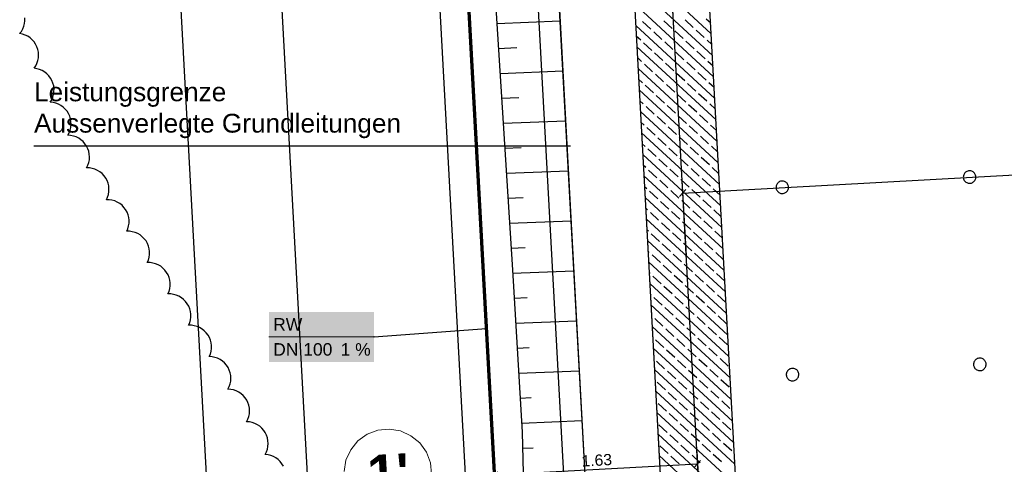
# Model space of a CAD drawing. Extents: x -779 to 790, y -208 to 633.
# Tile 66 of 232: x -417 to -259, y 188 to 259. Entities that reach past the tile are written whole.
import ezdxf
from ezdxf.lldxf.tags import DXFTag

# ---------------------------------------------------------------- set-up
doc = ezdxf.new("R2010")
doc.units = 0
doc.layers.get('0').update_dxf_attribs({"lineweight": 25})
for name, color, linetype, lineweight, true_color in [('01AFU Allgemein Bemaßung-A07F5V4RWF', 7, 'Continuous', 25, 0x848484), ('02 Raster Bemaßung', 7, 'Continuous', 25, 0x848484), ('02 Raster Gebäude-A07F5V4QWF', 7, 'Continuous', 25, 0x848484), ('20 Fundament-A07F5V4OWF', 7, 'Continuous', 25, 0x848484), ('20 Magerbeton Bohrungen', 7, 'Continuous', 25, 0x848484), ('30 Baugrubenplanung', 7, 'Continuous', 25, 0x848484), ('30 Baugrubenplanung - Bemaßung', 7, 'Continuous', 25, 0x848484), ('S_Mass', 150, 'Continuous', 25, 0x007fff), ('S_Regenwasser_Grundleitung', 7, 'Continuous', 70, 0x0080ff), ('X_Aenderungen', 6, 'Continuous', 25, 0xff00ff), ('X_Mass', 150, 'Continuous', 25, 0x007fff)]:
    doc.layers.add(name, color=color, linetype=linetype, lineweight=lineweight, true_color=true_color)
doc.layers.add('02 Raster Gebäude-A07F5V53WF', color=7, linetype='Continuous', lineweight=13)
doc.layers.add('X_Text', color=7, linetype='Continuous', lineweight=25)
doc.styles.get("Standard").update_dxf_attribs({"font": 'arial.ttf'})
tags = doc.linetypes.add('Raster-A07F5V4TWF', pattern=[0.2, 0.1, -0.05, 0, -0.05]).pattern_tags.tags
tags[10:11] = [DXFTag(74, 4), DXFTag(75, 0), DXFTag(340, '0'), DXFTag(46, 1.0), DXFTag(50, 0.0), DXFTag(44, 0.0), DXFTag(45, 0.0)]
tags[8:9] = [DXFTag(74, 4), DXFTag(75, 0), DXFTag(340, '0'), DXFTag(46, 1.0), DXFTag(50, 0.0), DXFTag(44, 0.0), DXFTag(45, 0.0)]
tags[6:7] = [DXFTag(74, 4), DXFTag(75, 0), DXFTag(340, '0'), DXFTag(46, 1.0), DXFTag(50, 0.0), DXFTag(44, 0.0), DXFTag(45, 0.0)]
tags[4:5] = [DXFTag(74, 4), DXFTag(75, 0), DXFTag(340, '0'), DXFTag(46, 1.0), DXFTag(50, 0.0), DXFTag(44, 0.0), DXFTag(45, 0.0)]
tags = doc.linetypes.add('Raster-A07F5V57WF', pattern=[0.2, 0.1, -0.05, 0, -0.05]).pattern_tags.tags
tags[10:11] = [DXFTag(74, 4), DXFTag(75, 0), DXFTag(340, '0'), DXFTag(46, 1.0), DXFTag(50, 0.0), DXFTag(44, 0.0), DXFTag(45, 0.0)]
tags[8:9] = [DXFTag(74, 4), DXFTag(75, 0), DXFTag(340, '0'), DXFTag(46, 1.0), DXFTag(50, 0.0), DXFTag(44, 0.0), DXFTag(45, 0.0)]
tags[6:7] = [DXFTag(74, 4), DXFTag(75, 0), DXFTag(340, '0'), DXFTag(46, 1.0), DXFTag(50, 0.0), DXFTag(44, 0.0), DXFTag(45, 0.0)]
tags[4:5] = [DXFTag(74, 4), DXFTag(75, 0), DXFTag(340, '0'), DXFTag(46, 1.0), DXFTag(50, 0.0), DXFTag(44, 0.0), DXFTag(45, 0.0)]

# ---------------------------------------------------------------- blocks, each defined once
blk = doc.blocks.new('Referenz-A07F5V4VWF', base_point=(-401.42, -176.34))
at = {"color": 0, "linetype": 'ByBlock', "lineweight": -2, "ltscale": 12.5}
for p, q in [((-299.51, 132.54), (-313.67, 391.22)), ((-299.95, 140.53), (-313.67, 391.22)), ((-325.65, 390.56), (-312.28, 146.17)), ((-343.27, 300.95), (-338.1, 218.79)), ((-338.1, 218.79), (-336.57, 192.82)), ((-336.57, 192.82), (-334.48, 117.6))]:
    blk.add_line(p, q, dxfattribs=at)
at = {"layer": '01AFU Allgemein Bemaßung-A07F5V4RWF', "color": 0, "lineweight": -2}
blk.add_line((-342.32, 125.83), (-357.37, 400.85), dxfattribs=at)
at = {"layer": '02 Raster Bemaßung', "color": 0, "lineweight": -2}
blk.add_line((-341.39, 395.71), (-327.78, 147.06), dxfattribs=at)
at = {"layer": '02 Raster Gebäude-A07F5V4QWF', "color": 0, "linetype": 'Raster-A07F5V4TWF', "lineweight": -2, "ltscale": 187.5}
blk.add_line((-327.56, 535.33), (-302.34, 74.48), dxfattribs=at)
at = {"layer": '20 Fundament-A07F5V4OWF', "color": 0, "lineweight": -2}
for p, q in [((-299.95, 140.53), (-313.67, 391.22)), ((-325.65, 390.56), (-311.26, 127.53)), ((-306.29, 256.51), (-318.95, 268.18)), ((-306.11, 253.07), (-318.76, 264.75)), ((-305.92, 249.64), (-318.58, 261.31)), ((-315.95, 257.26), (-317.28, 258.48)), ((-312.56, 257.39), (-313.89, 258.62)), ((-309.17, 257.53), (-310.49, 258.75)), ((-306.39, 258.23), (-307.1, 258.89)), ((-305.73, 246.2), (-318.39, 257.87)), ((-314.19, 255.63), (-315.51, 256.85)), ((-310.8, 255.77), (-312.12, 256.99)), ((-307.41, 255.91), (-308.73, 257.13)), ((-317.58, 255.49), (-318.29, 256.15)), ((-312.43, 254), (-313.75, 255.22)), ((-309.03, 254.14), (-310.36, 255.36)), ((-306.2, 254.79), (-306.97, 255.5)), ((-305.54, 242.76), (-318.2, 254.43)), ((-315.82, 253.87), (-317.14, 255.09)), ((-310.66, 252.38), (-311.98, 253.6)), ((-307.27, 252.51), (-308.59, 253.73)), ((-317.44, 252.1), (-318.11, 252.71)), ((-314.05, 252.24), (-315.38, 253.46)), ((-306.01, 251.35), (-306.83, 252.11)), ((-305.35, 239.32), (-318.01, 250.99)), ((-315.68, 250.47), (-317, 251.69)), ((-312.29, 250.61), (-313.61, 251.83)), ((-308.9, 250.75), (-310.22, 251.97)), ((-317.31, 248.71), (-317.92, 249.27)), ((-313.92, 248.85), (-315.24, 250.07)), ((-310.52, 248.98), (-311.85, 250.2)), ((-307.13, 249.12), (-308.46, 250.34)), ((-305.17, 235.88), (-317.82, 247.55)), ((-315.54, 247.08), (-316.87, 248.3)), ((-312.15, 247.22), (-313.47, 248.44)), ((-308.76, 247.36), (-310.08, 248.58)), ((-305.82, 247.92), (-306.69, 248.71)), ((-317.17, 245.32), (-317.73, 245.83)), ((-313.78, 245.45), (-315.1, 246.68)), ((-310.39, 245.59), (-311.71, 246.81)), ((-306.99, 245.73), (-308.32, 246.95)), ((-315.41, 243.69), (-316.73, 244.91)), ((-312.01, 243.83), (-313.34, 245.05)), ((-308.62, 243.97), (-309.95, 245.19)), ((-305.64, 244.48), (-306.55, 245.32)), ((-304.98, 232.44), (-317.64, 244.12)), ((-313.64, 242.06), (-314.96, 243.28)), ((-310.25, 242.2), (-311.57, 243.42)), ((-306.86, 242.34), (-308.18, 243.56)), ((-317.03, 241.93), (-317.54, 242.4)), ((-315.27, 240.3), (-316.59, 241.52)), ((-311.88, 240.44), (-313.2, 241.66)), ((-308.48, 240.57), (-309.81, 241.79)), ((-305.45, 241.04), (-306.42, 241.93)), ((-304.79, 229), (-317.45, 240.68)), ((-313.5, 238.67), (-314.83, 239.89)), ((-310.11, 238.81), (-311.43, 240.03)), ((-306.72, 238.95), (-308.04, 240.17)), ((-316.89, 238.53), (-317.35, 238.96)), ((-315.13, 236.91), (-316.45, 238.13)), ((-311.74, 237.04), (-313.06, 238.26)), ((-308.35, 237.18), (-309.67, 238.4)), ((-305.26, 237.6), (-306.28, 238.54)), ((-304.6, 225.57), (-317.26, 237.24)), ((-313.37, 235.28), (-314.69, 236.5)), ((-309.97, 235.42), (-311.3, 236.64)), ((-306.58, 235.55), (-307.91, 236.77)), ((-316.76, 235.14), (-317.17, 235.52)), ((-314.99, 233.52), (-316.32, 234.74)), ((-311.6, 233.65), (-312.92, 234.87)), ((-308.21, 233.79), (-309.53, 235.01)), ((-305.07, 234.16), (-306.14, 235.15)), ((-304.41, 222.13), (-317.07, 233.8)), ((-313.23, 231.89), (-314.55, 233.11)), ((-309.84, 232.03), (-311.16, 233.25)), ((-306.44, 232.16), (-307.77, 233.38)), ((-316.62, 231.75), (-316.98, 232.08)), ((-308.07, 230.4), (-309.4, 231.62)), ((-304.88, 230.72), (-306, 231.76)), ((-304.23, 218.69), (-316.88, 230.36)), ((-314.86, 230.12), (-316.18, 231.34)), ((-311.46, 230.26), (-312.79, 231.48)), ((-306.31, 228.77), (-307.63, 229.99)), ((-316.48, 228.36), (-316.79, 228.64)), ((-313.09, 228.5), (-314.41, 229.72)), ((-309.7, 228.63), (-311.02, 229.85)), ((-304.04, 215.25), (-316.7, 226.92)), ((-314.72, 226.73), (-316.04, 227.95)), ((-311.33, 226.87), (-312.65, 228.09)), ((-307.93, 227.01), (-309.26, 228.23)), ((-304.7, 227.28), (-305.87, 228.36)), ((-312.95, 225.1), (-314.28, 226.32)), ((-309.56, 225.24), (-310.89, 226.46)), ((-306.17, 225.38), (-307.49, 226.6)), ((-316.35, 224.97), (-316.6, 225.2)), ((-314.58, 223.34), (-315.9, 224.56)), ((-311.19, 223.48), (-312.51, 224.7)), ((-307.8, 223.61), (-309.12, 224.83)), ((-304.51, 223.85), (-305.73, 224.97)), ((-303.85, 211.81), (-316.51, 223.48)), ((-312.82, 221.71), (-314.14, 222.93)), ((-309.42, 221.85), (-310.75, 223.07)), ((-306.03, 221.99), (-307.36, 223.21)), ((-316.21, 221.58), (-316.41, 221.76)), ((-314.44, 219.95), (-315.77, 221.17)), ((-311.05, 220.09), (-312.37, 221.31)), ((-307.66, 220.22), (-308.98, 221.44)), ((-304.32, 220.41), (-305.59, 221.58)), ((-303.66, 208.37), (-316.32, 220.05)), ((-312.68, 218.32), (-314, 219.54)), ((-309.29, 218.46), (-310.61, 219.68)), ((-305.9, 218.6), (-307.22, 219.82)), ((-316.07, 218.18), (-316.22, 218.33)), ((-314.31, 216.56), (-315.63, 217.78)), ((-310.91, 216.69), (-312.24, 217.91)), ((-307.52, 216.83), (-308.85, 218.05)), ((-304.13, 216.97), (-305.45, 218.19)), ((-303.47, 204.93), (-316.13, 216.61)), ((-312.54, 214.93), (-313.86, 216.15)), ((-309.15, 215.07), (-310.47, 216.29)), ((-305.76, 215.2), (-307.08, 216.42)), ((-315.93, 214.79), (-316.04, 214.89)), ((-314.17, 213.16), (-315.49, 214.38)), ((-310.78, 213.3), (-312.1, 214.52)), ((-307.38, 213.44), (-308.71, 214.66)), ((-303.99, 213.58), (-305.32, 214.8)), ((-303.28, 201.5), (-315.94, 213.17)), ((-312.4, 211.54), (-313.73, 212.76)), ((-309.01, 211.67), (-310.34, 212.9)), ((-305.62, 211.81), (-306.94, 213.03)), ((-315.8, 211.4), (-315.85, 211.45)), ((-310.64, 209.91), (-311.96, 211.13)), ((-307.25, 210.05), (-308.57, 211.27)), ((-303.86, 210.18), (-305.18, 211.41)), ((-303.1, 198.06), (-315.75, 209.73)), ((-314.03, 209.77), (-315.35, 210.99)), ((-308.87, 208.28), (-310.2, 209.5)), ((-305.48, 208.42), (-306.81, 209.64)), ((-315.66, 208.01), (-315.66, 208.01)), ((-312.27, 208.15), (-313.59, 209.37)), ((-303.72, 206.79), (-305.04, 208.01)), ((-313.89, 206.38), (-315.22, 207.6)), ((-310.5, 206.52), (-311.83, 207.74)), ((-307.11, 206.66), (-308.43, 207.88)), ((-302.91, 194.62), (-315.57, 206.29)), ((-312.13, 204.75), (-313.45, 205.97)), ((-308.74, 204.89), (-310.06, 206.11)), ((-305.35, 205.03), (-306.67, 206.25)), ((-313.76, 202.99), (-315.08, 204.21)), ((-310.36, 203.13), (-311.69, 204.35)), ((-306.97, 203.26), (-308.3, 204.48)), ((-303.58, 203.4), (-304.9, 204.62)), ((-302.72, 191.18), (-315.38, 202.85)), ((-311.99, 201.36), (-313.32, 202.58)), ((-308.6, 201.5), (-309.92, 202.72)), ((-305.21, 201.64), (-306.53, 202.86)), ((-313.62, 199.6), (-314.94, 200.82)), ((-310.23, 199.73), (-311.55, 200.96)), ((-306.84, 199.87), (-308.16, 201.09)), ((-303.44, 200.01), (-304.77, 201.23)), ((-302.53, 187.74), (-315.19, 199.41)), ((-311.85, 197.97), (-313.18, 199.19)), ((-308.46, 198.11), (-309.79, 199.33)), ((-305.07, 198.25), (-306.39, 199.47)), ((-313.48, 196.21), (-314.8, 197.43)), ((-310.09, 196.34), (-311.41, 197.56)), ((-306.7, 196.48), (-308.02, 197.7)), ((-303.31, 196.62), (-304.63, 197.84)), ((-302.34, 184.3), (-315, 195.98)), ((-311.72, 194.58), (-313.04, 195.8)), ((-308.33, 194.72), (-309.65, 195.94)), ((-304.93, 194.85), (-306.26, 196.07)), ((-313.34, 192.81), (-314.67, 194.03)), ((-309.95, 192.95), (-311.28, 194.17)), ((-306.56, 193.09), (-307.88, 194.31)), ((-303.17, 193.23), (-304.49, 194.45)), ((-302.16, 180.86), (-314.81, 192.54)), ((-311.58, 191.19), (-312.9, 192.41)), ((-308.19, 191.32), (-309.51, 192.54)), ((-304.8, 191.46), (-306.12, 192.68)), ((-313.21, 189.42), (-314.53, 190.64)), ((-309.81, 189.56), (-311.14, 190.78)), ((-306.42, 189.7), (-307.75, 190.92)), ((-303.03, 189.83), (-304.35, 191.05)), ((-301.97, 177.43), (-314.63, 189.1)), ((-311.44, 187.79), (-312.77, 189.02)), ((-308.05, 187.93), (-309.37, 189.15)), ((-304.66, 188.07), (-305.98, 189.29))]:
    blk.add_line(p, q, dxfattribs=at)
at = {"layer": '20 Magerbeton Bohrungen', "color": 0, "lineweight": -2}
for p, q in [((-265.97, 233.71), (-265.98, 233.58)), ((-265.98, 233.58), (-265.96, 233.45)), ((-265.95, 233.84), (-265.97, 233.71)), ((-265.96, 233.45), (-265.93, 233.33)), ((-265.92, 233.97), (-265.95, 233.84)), ((-265.93, 233.33), (-265.89, 233.2)), ((-265.86, 234.09), (-265.92, 233.97)), ((-265.89, 233.2), (-265.82, 233.09)), ((-265.8, 234.2), (-265.86, 234.09)), ((-265.71, 234.3), (-265.8, 234.2)), ((-265.62, 234.39), (-265.71, 234.3)), ((-265.51, 234.47), (-265.62, 234.39)), ((-265.4, 234.53), (-265.51, 234.47)), ((-265.28, 234.58), (-265.4, 234.53)), ((-265.15, 234.61), (-265.28, 234.58)), ((-265.02, 234.62), (-265.15, 234.61)), ((-264.89, 234.62), (-265.02, 234.62)), ((-264.76, 234.6), (-264.89, 234.62)), ((-264.63, 234.56), (-264.76, 234.6)), ((-264.51, 234.51), (-264.63, 234.56)), ((-264.4, 234.44), (-264.51, 234.51)), ((-264.3, 234.36), (-264.4, 234.44)), ((-264.21, 234.26), (-264.3, 234.36)), ((-264.13, 234.16), (-264.21, 234.26)), ((-264.16, 233.05), (-264.09, 233.16)), ((-264.07, 234.04), (-264.13, 234.16)), ((-264.09, 233.16), (-264.04, 233.28)), ((-264.02, 233.92), (-264.07, 234.04)), ((-264.04, 233.28), (-264, 233.4)), ((-263.99, 233.79), (-264.02, 233.92)), ((-264, 233.4), (-263.98, 233.53)), ((-263.98, 233.66), (-263.99, 233.79)), ((-263.98, 233.53), (-263.98, 233.66)), ((-295.93, 232.07), (-295.94, 231.94)), ((-295.94, 231.94), (-295.92, 231.81)), ((-295.91, 232.2), (-295.93, 232.07)), ((-295.92, 231.81), (-295.89, 231.69)), ((-295.88, 232.33), (-295.91, 232.2)), ((-295.89, 231.69), (-295.85, 231.56)), ((-295.82, 232.45), (-295.88, 232.33)), ((-295.85, 231.56), (-295.78, 231.45)), ((-295.76, 232.56), (-295.82, 232.45)), ((-295.67, 232.66), (-295.76, 232.56)), ((-295.58, 232.75), (-295.67, 232.66)), ((-295.47, 232.83), (-295.58, 232.75)), ((-295.36, 232.89), (-295.47, 232.83)), ((-295.24, 232.94), (-295.36, 232.89)), ((-295.11, 232.97), (-295.24, 232.94)), ((-294.98, 232.98), (-295.11, 232.97)), ((-294.85, 232.98), (-294.98, 232.98)), ((-294.72, 232.96), (-294.85, 232.98)), ((-294.59, 232.92), (-294.72, 232.96)), ((-294.47, 232.87), (-294.59, 232.92)), ((-294.36, 232.8), (-294.47, 232.87)), ((-294.26, 232.72), (-294.36, 232.8)), ((-294.17, 232.63), (-294.26, 232.72)), ((-294.09, 232.52), (-294.17, 232.63)), ((-294.03, 232.4), (-294.09, 232.52)), ((-294.05, 231.52), (-294, 231.64)), ((-293.98, 232.28), (-294.03, 232.4)), ((-294, 231.64), (-293.96, 231.77)), ((-293.95, 232.16), (-293.98, 232.28)), ((-293.96, 231.77), (-293.94, 231.89)), ((-293.94, 232.03), (-293.95, 232.16)), ((-293.94, 231.89), (-293.94, 232.03)), ((-265.82, 233.09), (-265.75, 232.98)), ((-265.75, 232.98), (-265.66, 232.89)), ((-265.66, 232.89), (-265.55, 232.81)), ((-265.55, 232.81), (-265.44, 232.74)), ((-265.44, 232.74), (-265.32, 232.69)), ((-265.32, 232.69), (-265.2, 232.65)), ((-265.2, 232.65), (-265.07, 232.63)), ((-265.07, 232.63), (-264.94, 232.62)), ((-264.94, 232.62), (-264.81, 232.64)), ((-264.81, 232.64), (-264.68, 232.67)), ((-264.68, 232.67), (-264.56, 232.72)), ((-264.56, 232.72), (-264.44, 232.78)), ((-264.44, 232.78), (-264.34, 232.86)), ((-264.34, 232.86), (-264.24, 232.95)), ((-264.24, 232.95), (-264.16, 233.05)), ((-295.78, 231.45), (-295.71, 231.34)), ((-295.71, 231.34), (-295.62, 231.25)), ((-295.62, 231.25), (-295.51, 231.17)), ((-295.51, 231.17), (-295.4, 231.1)), ((-295.4, 231.1), (-295.28, 231.05)), ((-295.28, 231.05), (-295.16, 231.01)), ((-295.16, 231.01), (-295.03, 230.99)), ((-295.03, 230.99), (-294.9, 230.99)), ((-294.9, 230.99), (-294.77, 231)), ((-294.77, 231), (-294.64, 231.03)), ((-294.64, 231.03), (-294.52, 231.08)), ((-294.52, 231.08), (-294.4, 231.14)), ((-294.4, 231.14), (-294.3, 231.22)), ((-294.3, 231.22), (-294.2, 231.31)), ((-294.2, 231.31), (-294.12, 231.41)), ((-294.12, 231.41), (-294.05, 231.52)), ((-264.32, 203.9), (-264.34, 203.77)), ((-264.34, 203.77), (-264.34, 203.64)), ((-264.34, 203.64), (-264.33, 203.51)), ((-264.33, 203.51), (-264.29, 203.38)), ((-264.28, 204.02), (-264.32, 203.9)), ((-264.29, 203.38), (-264.25, 203.26)), ((-264.23, 204.14), (-264.28, 204.02)), ((-264.25, 203.26), (-264.19, 203.14)), ((-264.16, 204.26), (-264.23, 204.14)), ((-264.08, 204.36), (-264.16, 204.26)), ((-263.98, 204.45), (-264.08, 204.36)), ((-263.87, 204.52), (-263.98, 204.45)), ((-263.76, 204.59), (-263.87, 204.52)), ((-263.64, 204.63), (-263.76, 204.59)), ((-263.51, 204.66), (-263.64, 204.63)), ((-263.38, 204.68), (-263.51, 204.66)), ((-263.25, 204.68), (-263.38, 204.68)), ((-263.12, 204.65), (-263.25, 204.68)), ((-262.99, 204.62), (-263.12, 204.65)), ((-262.88, 204.56), (-262.99, 204.62)), ((-262.76, 204.5), (-262.88, 204.56)), ((-262.66, 204.41), (-262.76, 204.5)), ((-262.57, 204.32), (-262.66, 204.41)), ((-262.49, 204.21), (-262.57, 204.32)), ((-262.52, 203.1), (-262.45, 203.21)), ((-262.43, 204.1), (-262.49, 204.21)), ((-262.45, 203.21), (-262.4, 203.33)), ((-262.39, 203.98), (-262.43, 204.1)), ((-262.4, 203.33), (-262.36, 203.46)), ((-262.35, 203.85), (-262.39, 203.98)), ((-262.36, 203.46), (-262.34, 203.59)), ((-262.34, 203.72), (-262.35, 203.85)), ((-262.34, 203.59), (-262.34, 203.72)), ((-294.27, 202.26), (-294.3, 202.13)), ((-294.3, 202.13), (-294.3, 202)), ((-294.3, 202), (-294.28, 201.87)), ((-294.28, 201.87), (-294.25, 201.74)), ((-294.24, 202.38), (-294.27, 202.26)), ((-294.25, 201.74), (-294.21, 201.62)), ((-294.18, 202.5), (-294.24, 202.38)), ((-294.21, 201.62), (-294.14, 201.51)), ((-294.12, 202.62), (-294.18, 202.5)), ((-294.03, 202.72), (-294.12, 202.62)), ((-293.94, 202.81), (-294.03, 202.72)), ((-293.83, 202.88), (-293.94, 202.81)), ((-293.72, 202.95), (-293.83, 202.88)), ((-293.6, 202.99), (-293.72, 202.95)), ((-293.47, 203.03), (-293.6, 202.99)), ((-293.34, 203.04), (-293.47, 203.03)), ((-293.21, 203.04), (-293.34, 203.04)), ((-293.08, 203.02), (-293.21, 203.04)), ((-292.95, 202.98), (-293.08, 203.02)), ((-292.83, 202.93), (-292.95, 202.98)), ((-292.72, 202.86), (-292.83, 202.93)), ((-292.62, 202.78), (-292.72, 202.86)), ((-292.53, 202.68), (-292.62, 202.78)), ((-292.45, 202.57), (-292.53, 202.68)), ((-292.39, 202.46), (-292.45, 202.57)), ((-292.41, 201.58), (-292.36, 201.69)), ((-292.34, 202.34), (-292.39, 202.46)), ((-292.36, 201.69), (-292.32, 201.82)), ((-292.31, 202.21), (-292.34, 202.34)), ((-292.32, 201.82), (-292.3, 201.95)), ((-292.3, 202.08), (-292.31, 202.21)), ((-292.3, 201.95), (-292.3, 202.08)), ((-264.19, 203.14), (-264.11, 203.04)), ((-264.11, 203.04), (-264.02, 202.94)), ((-264.02, 202.94), (-263.92, 202.86)), ((-263.92, 202.86), (-263.8, 202.79)), ((-263.8, 202.79), (-263.68, 202.74)), ((-263.68, 202.74), (-263.56, 202.7)), ((-263.56, 202.7), (-263.43, 202.68)), ((-263.43, 202.68), (-263.3, 202.68)), ((-263.3, 202.68), (-263.17, 202.69)), ((-263.17, 202.69), (-263.04, 202.72)), ((-263.04, 202.72), (-262.92, 202.77)), ((-262.92, 202.77), (-262.81, 202.83)), ((-262.81, 202.83), (-262.7, 202.91)), ((-262.7, 202.91), (-262.6, 203)), ((-262.6, 203), (-262.52, 203.1)), ((-294.14, 201.51), (-294.07, 201.4)), ((-294.07, 201.4), (-293.98, 201.3)), ((-293.98, 201.3), (-293.88, 201.22)), ((-293.88, 201.22), (-293.76, 201.15)), ((-293.76, 201.15), (-293.64, 201.1)), ((-293.64, 201.1), (-293.52, 201.06)), ((-293.52, 201.06), (-293.39, 201.04)), ((-293.39, 201.04), (-293.26, 201.04)), ((-293.26, 201.04), (-293.13, 201.05)), ((-293.13, 201.05), (-293, 201.08)), ((-293, 201.08), (-292.88, 201.13)), ((-292.88, 201.13), (-292.76, 201.19)), ((-292.76, 201.19), (-292.66, 201.27)), ((-292.66, 201.27), (-292.56, 201.36)), ((-292.56, 201.36), (-292.48, 201.46)), ((-292.48, 201.46), (-292.41, 201.58))]:
    blk.add_line(p, q, dxfattribs=at)
at = {"layer": '30 Baugrubenplanung', "color": 0, "lineweight": -2}
for p, q in [((-323, 122.51), (-338.94, 413.88)), ((-323, 122.51), (-334.96, 340.97)), ((-343.27, 300.95), (-338.1, 218.79)), ((-343.27, 300.95), (-338.1, 218.79)), ((-340.58, 258.19), (-330.45, 258.6)), ((-340.33, 254.2), (-337.38, 254.32)), ((-340.08, 250.2), (-330.01, 250.61)), ((-339.83, 246.21), (-337.06, 246.32)), ((-339.57, 242.22), (-329.57, 242.62)), ((-339.32, 238.22), (-336.73, 238.33)), ((-339.07, 234.23), (-329.14, 234.63)), ((-338.82, 230.24), (-336.41, 230.33)), ((-338.57, 226.24), (-328.7, 226.64)), ((-338.32, 222.25), (-336.09, 222.34)), ((-338.1, 218.79), (-336.57, 192.82)), ((-338.1, 218.79), (-336.57, 192.82)), ((-338.07, 218.26), (-328.26, 218.65)), ((-337.84, 214.26), (-335.76, 214.35)), ((-337.6, 210.27), (-327.83, 210.66)), ((-337.36, 206.27), (-335.44, 206.35)), ((-337.13, 202.28), (-327.39, 202.67)), ((-336.89, 198.28), (-335.11, 198.36)), ((-336.66, 194.29), (-326.95, 194.68)), ((-336.57, 192.82), (-334.48, 117.6)), ((-336.57, 192.82), (-334.48, 117.6)), ((-336.5, 190.29), (-334.79, 190.36))]:
    blk.add_line(p, q, dxfattribs=at)
at = {"layer": '30 Baugrubenplanung - Bemaßung', "color": 0, "lineweight": -2}
for p, q in [((-367.05, 115.82), (-383.91, 423.91)), ((-368.73, -148.59), (-400.01, 423.03))]:
    blk.add_line(p, q, dxfattribs=at)
blk = doc.blocks.new('Referenz-A07F5V59WF', base_point=(-759.5, -206.19))
at = {"layer": '02 Raster Gebäude-A07F5V53WF', "color": 0, "linetype": 'Raster-A07F5V57WF', "ltscale": 117.000008}
blk.add_line((-327.53, 535.31), (-290.82, -135.32), dxfattribs=at)
at = {"layer": '02 Raster Gebäude-A07F5V53WF', "color": 0, "linetype": 'Continuous', "ltscale": 117.000008}
for p, q in [((-361.33, 192.5), (-362.82, 191.44)), ((-359.62, 193.15), (-361.33, 192.5)), ((-357.8, 193.32), (-359.62, 193.15)), ((-356, 193.03), (-357.8, 193.32)), ((-354.34, 192.27), (-356, 193.03)), ((-352.92, 191.11), (-354.34, 192.27)), ((-362.82, 191.44), (-363.98, 190.02)), ((-351.86, 189.63), (-352.92, 191.11)), ((-363.98, 190.02), (-364.73, 188.36)), ((-351.22, 187.92), (-351.86, 189.63)), ((-364.73, 188.36), (-365.03, 186.56)), ((-351.04, 186.1), (-351.22, 187.92))]:
    blk.add_line(p, q, dxfattribs=at)
at = {"layer": '02 Raster Gebäude-A07F5V53WF', "color": 0, "linetype": 'Continuous', "ltscale": 117.000008, "insert": (-361.46, 189.13), "char_height": 5.9996, "attachment_point": 1, "rotation": 3.1327}
blk.add_mtext("{\\fArial|b1|i0;1'}", dxfattribs=at)
blk = doc.blocks.new('Maß-A07F5V7RWF', base_point=(-341.46, 175.98))
at = {"color": 0, "linetype": 'ByBlock', "lineweight": -2, "ltscale": 0.25}
for p, q in [((-308.61, 189.73), (-307.96, 177.75)), ((-341.07, 187.96), (-340.41, 175.98)), ((-308.51, 187.74), (-340.96, 185.96)), ((-309.01, 187.18), (-308, 188.29)), ((-341.46, 185.4), (-340.46, 186.52))]:
    blk.add_line(p, q, dxfattribs=at)
at = {"color": 0, "linetype": 'ByBlock', "lineweight": -2, "ltscale": 0.25, "insert": (-327.11, 189.12), "char_height": 1.8, "attachment_point": 1, "rotation": 3.1327}
blk.add_mtext('{\\fArial;1.63}', dxfattribs=at)
blk = doc.blocks.new('Maß-A07F5V81WF', base_point=(-311.38, 221.09))
at = {"color": 0, "linetype": 'ByBlock', "lineweight": -2, "ltscale": 0.25}
for p, q in [((-175.62, 240.48), (-174.96, 228.5)), ((-310.88, 231.07), (-175.51, 238.48)), ((-175.01, 239.04), (-176.01, 237.92)), ((-310.38, 231.63), (-311.38, 230.51)), ((-310.99, 233.07), (-310.33, 221.09))]:
    blk.add_line(p, q, dxfattribs=at)
at = {"color": 0, "linetype": 'ByBlock', "lineweight": -2, "ltscale": 0.25, "insert": (-241.5, 237.29), "char_height": 1.8, "attachment_point": 1, "rotation": 3.1327}
blk.add_mtext('{\\fArial;6.78}', dxfattribs=at)
blk = doc.blocks.new('Revisionswolke-A07F5VCJWF', base_point=(-672.16, -64.46))
at = {"color": 0, "linetype": 'ByBlock', "lineweight": -2, "ltscale": 0.25}
for p, q in [((-416.15, 258.16), (-416.09, 258.61)), ((-416.09, 258.61), (-416.09, 259.07)), ((-416.93, 256.55), (-416.65, 256.91)), ((-416.65, 256.91), (-416.43, 257.31)), ((-416.43, 257.31), (-416.26, 257.73)), ((-416.26, 257.73), (-416.15, 258.16)), ((-416.48, 256.46), (-416.93, 256.55)), ((-416.05, 256.32), (-416.48, 256.46)), ((-415.65, 256.12), (-416.05, 256.32)), ((-415.27, 255.87), (-415.65, 256.12)), ((-414.93, 255.57), (-415.27, 255.87)), ((-414.63, 255.23), (-414.93, 255.57)), ((-414.38, 254.85), (-414.63, 255.23)), ((-414.18, 254.45), (-414.38, 254.85)), ((-414.03, 254.02), (-414.18, 254.45)), ((-413.94, 253.57), (-414.03, 254.02)), ((-414.17, 251.8), (-414.03, 252.23)), ((-414.03, 252.23), (-413.94, 252.67)), ((-413.91, 253.12), (-413.94, 253.57)), ((-413.94, 252.67), (-413.91, 253.12)), ((-414.62, 251.01), (-414.37, 251.39)), ((-414.17, 250.95), (-414.62, 251.01)), ((-414.37, 251.39), (-414.17, 251.8)), ((-413.74, 250.83), (-414.17, 250.95)), ((-413.32, 250.65), (-413.74, 250.83)), ((-412.93, 250.41), (-413.32, 250.65)), ((-412.58, 250.13), (-412.93, 250.41)), ((-412.26, 249.81), (-412.58, 250.13)), ((-411.99, 249.45), (-412.26, 249.81)), ((-411.77, 249.05), (-411.99, 249.45)), ((-411.6, 248.63), (-411.77, 249.05)), ((-411.49, 248.19), (-411.6, 248.63)), ((-411.51, 246.84), (-411.44, 247.29)), ((-411.43, 247.74), (-411.49, 248.19)), ((-411.44, 247.29), (-411.43, 247.74)), ((-412.04, 245.6), (-411.81, 245.99)), ((-411.81, 245.99), (-411.63, 246.4)), ((-411.63, 246.4), (-411.51, 246.84)), ((-411.59, 245.55), (-412.04, 245.6)), ((-411.15, 245.45), (-411.59, 245.55)), ((-410.72, 245.29), (-411.15, 245.45)), ((-410.33, 245.07), (-410.72, 245.29)), ((-409.96, 244.81), (-410.33, 245.07)), ((-409.63, 244.5), (-409.96, 244.81)), ((-409.34, 244.14), (-409.63, 244.5)), ((-409.1, 243.76), (-409.34, 244.14)), ((-408.92, 243.35), (-409.1, 243.76)), ((-408.79, 242.91), (-408.92, 243.35)), ((-408.72, 242.46), (-408.79, 242.91)), ((-409.01, 240.7), (-408.85, 241.12)), ((-408.85, 241.12), (-408.75, 241.56)), ((-408.75, 241.56), (-408.7, 242.01)), ((-408.7, 242.01), (-408.72, 242.46)), ((-409.23, 240.3), (-409.01, 240.7)), ((-408.78, 240.27), (-409.23, 240.3)), ((-408.33, 240.18), (-408.78, 240.27)), ((-407.9, 240.04), (-408.33, 240.18)), ((-407.49, 239.84), (-407.9, 240.04)), ((-407.12, 239.58), (-407.49, 239.84)), ((-406.78, 239.29), (-407.12, 239.58)), ((-406.48, 238.95), (-406.78, 239.29)), ((-406.22, 238.57), (-406.48, 238.95)), ((-406.02, 238.16), (-406.22, 238.57)), ((-405.88, 237.74), (-406.02, 238.16)), ((-405.79, 237.29), (-405.88, 237.74)), ((-405.87, 235.94), (-405.78, 236.39)), ((-405.76, 236.84), (-405.79, 237.29)), ((-405.78, 236.39), (-405.76, 236.84)), ((-406.22, 235.11), (-406.02, 235.51)), ((-405.76, 235.09), (-406.22, 235.11)), ((-406.02, 235.51), (-405.87, 235.94)), ((-405.32, 235.01), (-405.76, 235.09)), ((-404.88, 234.88), (-405.32, 235.01)), ((-404.47, 234.69), (-404.88, 234.88)), ((-404.09, 234.45), (-404.47, 234.69)), ((-403.74, 234.17), (-404.09, 234.45)), ((-403.43, 233.84), (-403.74, 234.17)), ((-403.16, 233.47), (-403.43, 233.84)), ((-402.95, 233.07), (-403.16, 233.47)), ((-402.79, 232.64), (-402.95, 233.07)), ((-402.69, 232.2), (-402.79, 232.64)), ((-402.65, 231.75), (-402.69, 232.2)), ((-402.66, 231.3), (-402.65, 231.75)), ((-403.06, 230), (-402.87, 230.42)), ((-402.6, 230), (-403.06, 230)), ((-402.87, 230.42), (-402.74, 230.85)), ((-402.74, 230.85), (-402.66, 231.3)), ((-402.16, 229.93), (-402.6, 230)), ((-401.72, 229.8), (-402.16, 229.93)), ((-401.31, 229.62), (-401.72, 229.8)), ((-400.92, 229.39), (-401.31, 229.62)), ((-400.56, 229.11), (-400.92, 229.39)), ((-400.25, 228.78), (-400.56, 229.11)), ((-399.98, 228.42), (-400.25, 228.78)), ((-399.76, 228.02), (-399.98, 228.42)), ((-399.59, 227.6), (-399.76, 228.02)), ((-399.48, 227.16), (-399.59, 227.6)), ((-399.43, 226.71), (-399.48, 227.16)), ((-399.81, 224.96), (-399.63, 225.37)), ((-399.63, 225.37), (-399.5, 225.81)), ((-399.5, 225.81), (-399.44, 226.26)), ((-399.44, 226.26), (-399.43, 226.71)), ((-399.36, 224.95), (-399.81, 224.96)), ((-398.91, 224.89), (-399.36, 224.95)), ((-398.47, 224.77), (-398.91, 224.89)), ((-398.05, 224.59), (-398.47, 224.77)), ((-397.66, 224.36), (-398.05, 224.59)), ((-397.31, 224.08), (-397.66, 224.36)), ((-396.99, 223.76), (-397.31, 224.08)), ((-396.72, 223.4), (-396.99, 223.76)), ((-396.49, 223), (-396.72, 223.4)), ((-396.32, 222.58), (-396.49, 223)), ((-396.21, 222.15), (-396.32, 222.58)), ((-396.15, 221.7), (-396.21, 222.15)), ((-396.34, 220.36), (-396.22, 220.79)), ((-396.22, 220.79), (-396.16, 221.24)), ((-396.16, 221.24), (-396.15, 221.7)), ((-396.52, 219.94), (-396.34, 220.36)), ((-396.06, 219.94), (-396.52, 219.94)), ((-395.62, 219.88), (-396.06, 219.94)), ((-395.18, 219.76), (-395.62, 219.88)), ((-394.76, 219.58), (-395.18, 219.76)), ((-394.37, 219.35), (-394.76, 219.58)), ((-394.01, 219.07), (-394.37, 219.35)), ((-393.69, 218.75), (-394.01, 219.07)), ((-393.42, 218.39), (-393.69, 218.75)), ((-393.19, 218), (-393.42, 218.39)), ((-393.02, 217.58), (-393.19, 218)), ((-392.91, 217.14), (-393.02, 217.58)), ((-393.04, 215.35), (-392.92, 215.79)), ((-392.92, 215.79), (-392.85, 216.23)), ((-392.85, 216.69), (-392.91, 217.14)), ((-392.85, 216.23), (-392.85, 216.69)), ((-393.21, 214.93), (-393.04, 215.35)), ((-392.76, 214.93), (-393.21, 214.93)), ((-392.31, 214.87), (-392.76, 214.93)), ((-391.87, 214.75), (-392.31, 214.87)), ((-391.45, 214.57), (-391.87, 214.75)), ((-391.06, 214.34), (-391.45, 214.57)), ((-390.7, 214.07), (-391.06, 214.34)), ((-390.39, 213.74), (-390.7, 214.07)), ((-390.11, 213.38), (-390.39, 213.74)), ((-389.89, 212.99), (-390.11, 213.38)), ((-389.72, 212.57), (-389.89, 212.99)), ((-389.6, 212.13), (-389.72, 212.57)), ((-389.61, 210.78), (-389.55, 211.23)), ((-389.54, 211.68), (-389.6, 212.13)), ((-389.55, 211.23), (-389.54, 211.68)), ((-389.9, 209.92), (-389.73, 210.34)), ((-389.45, 209.92), (-389.9, 209.92)), ((-389.73, 210.34), (-389.61, 210.78)), ((-389, 209.86), (-389.45, 209.92)), ((-388.56, 209.74), (-389, 209.86)), ((-388.15, 209.56), (-388.56, 209.74)), ((-387.76, 209.33), (-388.15, 209.56)), ((-387.4, 209.06), (-387.76, 209.33)), ((-387.08, 208.73), (-387.4, 209.06)), ((-386.8, 208.37), (-387.08, 208.73)), ((-386.58, 207.98), (-386.8, 208.37)), ((-386.41, 207.56), (-386.58, 207.98)), ((-386.29, 207.12), (-386.41, 207.56)), ((-386.24, 206.67), (-386.29, 207.12)), ((-386.24, 206.22), (-386.24, 206.67)), ((-386.6, 204.91), (-386.42, 205.33)), ((-386.15, 204.88), (-386.6, 204.91)), ((-386.42, 205.33), (-386.3, 205.77)), ((-386.3, 205.77), (-386.24, 206.22)), ((-385.7, 204.8), (-386.15, 204.88)), ((-385.27, 204.65), (-385.7, 204.8)), ((-384.87, 204.45), (-385.27, 204.65)), ((-384.49, 204.2), (-384.87, 204.45)), ((-384.15, 203.9), (-384.49, 204.2)), ((-383.85, 203.56), (-384.15, 203.9)), ((-383.6, 203.18), (-383.85, 203.56)), ((-383.4, 202.77), (-383.6, 203.18)), ((-383.25, 202.34), (-383.4, 202.77)), ((-383.17, 201.9), (-383.25, 202.34)), ((-383.14, 201.44), (-383.17, 201.9)), ((-383.61, 199.71), (-383.4, 200.12)), ((-383.4, 200.12), (-383.26, 200.55)), ((-383.26, 200.55), (-383.17, 200.99)), ((-383.17, 200.99), (-383.14, 201.44)), ((-383.15, 199.68), (-383.61, 199.71)), ((-382.71, 199.59), (-383.15, 199.68)), ((-382.28, 199.44), (-382.71, 199.59)), ((-381.88, 199.24), (-382.28, 199.44)), ((-381.5, 198.99), (-381.88, 199.24)), ((-381.16, 198.69), (-381.5, 198.99)), ((-380.86, 198.35), (-381.16, 198.69)), ((-380.61, 197.97), (-380.86, 198.35)), ((-380.41, 197.56), (-380.61, 197.97)), ((-380.27, 197.13), (-380.41, 197.56)), ((-380.18, 196.69), (-380.27, 197.13)), ((-380.43, 194.91), (-380.28, 195.34)), ((-380.28, 195.34), (-380.19, 195.78)), ((-380.19, 195.78), (-380.16, 196.23)), ((-380.16, 196.23), (-380.18, 196.69)), ((-380.63, 194.5), (-380.43, 194.91)), ((-380.18, 194.47), (-380.63, 194.5)), ((-379.73, 194.38), (-380.18, 194.47)), ((-379.3, 194.23), (-379.73, 194.38)), ((-378.9, 194.03), (-379.3, 194.23)), ((-378.52, 193.78), (-378.9, 194.03)), ((-378.18, 193.48), (-378.52, 193.78)), ((-377.89, 193.13), (-378.18, 193.48)), ((-377.64, 192.76), (-377.89, 193.13)), ((-377.44, 192.35), (-377.64, 192.76)), ((-377.29, 191.92), (-377.44, 192.35)), ((-377.21, 191.47), (-377.29, 191.92)), ((-377.18, 191.02), (-377.21, 191.47)), ((-377.21, 190.57), (-377.18, 191.02)), ((-377.65, 189.29), (-377.45, 189.7)), ((-377.2, 189.24), (-377.65, 189.29)), ((-377.45, 189.7), (-377.3, 190.13)), ((-377.3, 190.13), (-377.21, 190.57)), ((-376.76, 189.13), (-377.2, 189.24)), ((-376.34, 188.96), (-376.76, 189.13)), ((-375.95, 188.74), (-376.34, 188.96)), ((-375.59, 188.47), (-375.95, 188.74)), ((-375.26, 188.15), (-375.59, 188.47)), ((-374.98, 187.8), (-375.26, 188.15)), ((-374.75, 187.41), (-374.98, 187.8))]:
    blk.add_line(p, q, dxfattribs=at)

msp = doc.modelspace()

# ---------------------------------------------------------------- linework, layer by layer
at = {"layer": 'S_Regenwasser_Grundleitung'}
msp.add_line((-338.56, 142.13), (-351.05, 370.5), dxfattribs=at)
at = {"layer": 'X_Mass', "lineweight": 18}
msp.add_line((-377.05, 208.07), (-360.25, 208.07), dxfattribs=at)
at = {"layer": 'X_Mass'}
for p, q in [((-360.25, 208.08), (-360.26, 208.08)), ((-360.26, 208.08), (-360.26, 208.08)), ((-360.26, 208.08), (-360.26, 208.07)), ((-360.26, 208.07), (-360.26, 208.07)), ((-360.26, 208.07), (-360.26, 208.07)), ((-360.26, 208.07), (-360.26, 208.07)), ((-360.26, 208.07), (-360.26, 208.07)), ((-360.26, 208.07), (-360.25, 208.07)), ((-360.25, 208.07), (-342.24, 209.4)), ((-360.24, 208.08), (-360.25, 208.08)), ((-360.25, 208.08), (-360.25, 208.08)), ((-360.25, 208.08), (-360.25, 208.08)), ((-360.25, 208.08), (-360.25, 208.08)), ((-360.25, 208.08), (-360.25, 208.08)), ((-360.25, 208.08), (-360.25, 208.08)), ((-360.25, 208.08), (-360.25, 208.08)), ((-360.25, 208.08), (-360.25, 208.08)), ((-360.25, 208.08), (-360.25, 208.08)), ((-360.25, 208.07), (-360.25, 208.07)), ((-360.25, 208.07), (-360.25, 208.07)), ((-360.25, 208.07), (-360.25, 208.07)), ((-360.25, 208.07), (-360.25, 208.06)), ((-360.25, 208.06), (-360.25, 208.06)), ((-360.25, 208.06), (-360.25, 208.06)), ((-360.25, 208.06), (-360.25, 208.06)), ((-360.25, 208.06), (-360.25, 208.06)), ((-360.25, 208.06), (-360.24, 208.06)), ((-360.24, 208.07), (-360.24, 208.08)), ((-360.24, 208.08), (-360.24, 208.08)), ((-360.24, 208.08), (-360.24, 208.08)), ((-360.24, 208.08), (-360.24, 208.08)), ((-360.24, 208.08), (-360.24, 208.08)), ((-360.24, 208.08), (-360.24, 208.08)), ((-360.24, 208.08), (-360.24, 208.08)), ((-360.24, 208.08), (-360.24, 208.08)), ((-360.24, 208.08), (-360.24, 208.08)), ((-360.24, 208.08), (-360.24, 208.08)), ((-360.24, 208.07), (-360.24, 208.07)), ((-360.24, 208.06), (-360.24, 208.07)), ((-360.24, 208.07), (-360.24, 208.07)), ((-360.24, 208.07), (-360.24, 208.07)), ((-360.24, 208.07), (-360.24, 208.07)), ((-360.24, 208.07), (-360.24, 208.07)), ((-360.24, 208.07), (-360.24, 208.07)), ((-360.24, 208.07), (-360.24, 208.07)), ((-360.24, 208.07), (-360.24, 208.07)), ((-360.24, 208.06), (-360.24, 208.06)), ((-360.24, 208.06), (-360.24, 208.06)), ((-360.24, 208.06), (-360.24, 208.06))]:
    msp.add_line(p, q, dxfattribs=at)
at = {"layer": 'X_Mass', "color": 7, "true_color": 0xffffff}
for points in [[(-377.05, 204.07), (-360.25, 204.07), (-377.05, 212.07)], [(-360.25, 204.07), (-377.05, 212.07), (-360.25, 212.07)]]:
    msp.add_solid(points, dxfattribs=at)
at = {"layer": 'X_Text', "ltscale": 0.25}
msp.add_line((-414.66, 238.61), (-328.82, 238.61), dxfattribs=at)

# ---------------------------------------------------------------- block references
at = {"color": 8, "lineweight": 25, "ltscale": 1250, "true_color": 0x808080}
msp.add_blockref('Referenz-A07F5V59WF', (-759.5, -206.19), dxfattribs=at)
at = {"color": 8, "lineweight": 25, "ltscale": 12.5, "true_color": 0x808080}
msp.add_blockref('Referenz-A07F5V4VWF', (-401.42, -176.34), dxfattribs=at)
at = {"layer": 'S_Mass', "ltscale": 0.25}
for name, p in [('Maß-A07F5V81WF', (-311.38, 221.09)), ('Maß-A07F5V7RWF', (-341.46, 175.98))]:
    msp.add_blockref(name, p, dxfattribs=at)
at = {"layer": 'X_Aenderungen', "ltscale": 0.25}
msp.add_blockref('Revisionswolke-A07F5VCJWF', (-672.16, -64.46), dxfattribs=at)

# ---------------------------------------------------------------- texts
at = {"layer": 'X_Mass', "char_height": 2, "attachment_point": 1}
for s, insert in [('{\\fArial;RW}', (-376.38, 211.07)), ('{\\fArial;DN 100}', (-376.38, 207.07)), ('{\\fArial;1 %}', (-365.59, 207.07))]:
    msp.add_mtext(s, dxfattribs=dict(at, insert=insert))
at = {"layer": 'X_Text', "ltscale": 0.25, "char_height": 3, "attachment_point": 1}
for s, insert in [('{\\fArial;Leistungsgrenze}', (-414.63, 248.74)), ('{\\fArial;Aussenverlegte Grundleitungen }', (-414.63, 243.73))]:
    msp.add_mtext(s, dxfattribs=dict(at, insert=insert))

doc.saveas('drawing.dxf')
